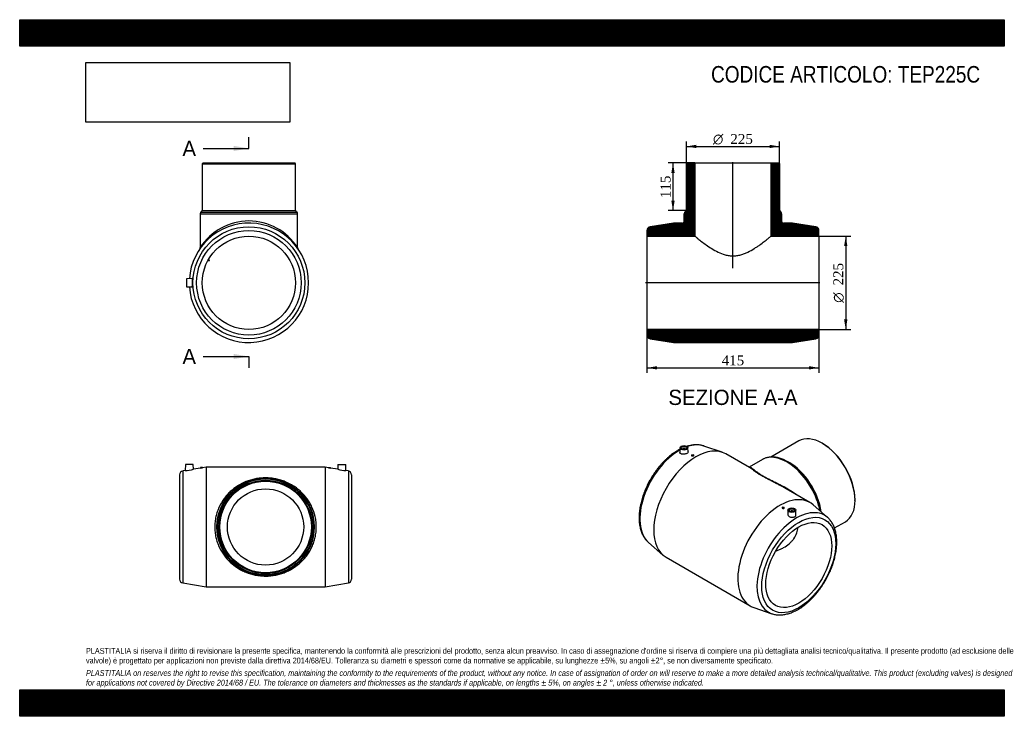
# Model space of a CAD drawing. Header units: millimetres. Extents: x 0 to 2376, y 0 to 1680.
import ezdxf
from ezdxf.enums import TextEntityAlignment as Align
from ezdxf.lldxf.tags import DXFTag

# ---------------------------------------------------------------- set-up
doc = ezdxf.new("R2010")
doc.units = ezdxf.units.MM
doc.header["$LTSCALE"] = 8
for name, color, linetype in [('Default', 7, 'Continuous'), ('DV4_Default', 7, 'Continuous'), ('TEP225C', 7, 'Continuous')]:
    doc.layers.add(name, color=color, linetype=linetype)
doc.styles.add('SEACAD_Solid_Edge_ANSI', font='seans.ttf')
doc.styles.add('SEACAD_Solid_Edge_ANSI1_Symbols', font='semeca1.ttf')
doc.styles.add('SEACAD_Times_New_Roman', font='times.ttf')
tags = doc.linetypes.add('CENTER2', pattern=[28.575, 19.05, -3.175, 3.175, -3.175]).pattern_tags.tags
tags[10:11] = [DXFTag(74, 4), DXFTag(75, 0), DXFTag(340, '0'), DXFTag(46, 0.0), DXFTag(50, 0.0), DXFTag(44, 0.0), DXFTag(45, 0.0)]
tags[8:9] = [DXFTag(74, 4), DXFTag(75, 0), DXFTag(340, '0'), DXFTag(46, 0.0), DXFTag(50, 0.0), DXFTag(44, 0.0), DXFTag(45, 0.0)]
tags[6:7] = [DXFTag(74, 4), DXFTag(75, 0), DXFTag(340, '0'), DXFTag(46, 0.0), DXFTag(50, 0.0), DXFTag(44, 0.0), DXFTag(45, 0.0)]
tags[4:5] = [DXFTag(74, 4), DXFTag(75, 0), DXFTag(340, '0'), DXFTag(46, 0.0), DXFTag(50, 0.0), DXFTag(44, 0.0), DXFTag(45, 0.0)]
doc.dimstyles.new('ANSImm', dxfattribs={"dimtxt": 24, "dimasz": 24, "dimexe": 12, "dimexo": 0, "dimgap": 6, "dimtad": 1, "dimdsep": 46, "dimtxsty": 'SEACAD_Times_New_Roman', "dimblk1": '_SE_FILLED', "dimblk2": '_SE_FILLED', "dimsah": 1, "dimcen": 12, "dimazin": 0, "dimtfac": 0.85, "dimtdec": 3, "dimtofl": 0, "dimtmove": 0, "dimatfit": 3, "dimfxl": 1, "dimarcsym": 0})
picture_1 = doc.add_image_def('image1.jpg', size_in_pixel=(4302, 1260))

# ---------------------------------------------------------------- blocks, each defined once
blk = doc.blocks.new('SE')
at = {"layer": 'TEP225C', "color": 7, "linetype": 'Continuous'}
for p, q in [((399.8, 607.1), (399.3, 592.6)), ((418.8, 607.1), (399.8, 607.1)), ((419.2, 595.7), (418.8, 607.1)), ((436.3, 598.5), (419.2, 595.7)), ((441.3, 600.1), (436.3, 600.1)), ((436.3, 600.1), (436.3, 598.5)), ((449.8, 600.6), (441.2, 599.3)), ((441.3, 599.3), (441.3, 600.1)), ((449.8, 600.6), (449.8, 312.6)), ((736.8, 600.6), (449.8, 600.6)), ((736.8, 600.6), (736.8, 312.6)), ((745.3, 599.3), (736.8, 600.6)), ((745.3, 600.1), (750.3, 600.1)), ((745.3, 600.1), (745.3, 599.3)), ((767.4, 595.7), (750.2, 598.5)), ((750.3, 598.5), (750.3, 600.1)), ((767.8, 607.1), (767.4, 595.7)), ((767.8, 607.1), (786.8, 607.1)), ((787.3, 592.6), (786.8, 607.1)), ((385.8, 582.7), (385.8, 330.5)), ((399.3, 592.6), (393.4, 591.6)), ((393.4, 591.6), (393.4, 321.6)), ((793.2, 591.6), (787.3, 592.6)), ((793.2, 591.6), (793.2, 321.6)), ((800.8, 582.7), (800.8, 330.5)), ((393.4, 321.6), (449.8, 312.6)), ((449.8, 312.6), (736.8, 312.6)), ((736.8, 312.6), (793.2, 321.6))]:
    blk.add_line(p, q, dxfattribs=at)
for radius in [117.5, 115.7, 112.5, 110.5, 92]:
    blk.add_circle((593.3, 456.6), radius, dxfattribs=at)
for centre, radius, start, end in [((386.8, 734.6), 142.6, 275.0104, 283.117), ((415.5, 744.7), 147.7, 278.0816, 280.0457), ((771, 744.7), 147.7, 259.9543, 261.9184), ((799.7, 734.6), 142.6, 256.883, 264.9896), ((394.8, 582.7), 9, 99.0637, 180), ((791.8, 582.7), 9, 0, 80.9363), ((394.8, 330.5), 9, 180, 260.9363), ((791.8, 330.5), 9, 279.0637, 0)]:
    blk.add_arc(centre, radius, start, end, dxfattribs=at)
blk.add_open_spline([(470.8, 456.6), (470.8, 460.9), (471, 465.1), (471.9, 473.4), (472.6, 477.6), (474.4, 485.6), (475.5, 489.6), (478.1, 497.2), (479.6, 501), (484.7, 512), (488.6, 518.7), (495.5, 528), (497.9, 531), (502.9, 536.6), (505.5, 539.3), (511, 544.4), (513.9, 546.8), (519.8, 551.4), (522.8, 553.5), (532.3, 559.6), (539, 563), (549.6, 567.3), (553.3, 568.6), (560.9, 570.9), (564.8, 571.8), (572.7, 573.4), (576.8, 574), (583, 574.6), (585.2, 574.8), (589.4, 575), (591.4, 575), (597.7, 575), (601.9, 574.8), (608.1, 574.2), (610.2, 573.9), (614.2, 573.3), (616.2, 572.9), (622.2, 571.7), (626.1, 570.8), (633.6, 568.5), (637.3, 567.2), (648, 562.8), (654.6, 559.4), (664, 553.4), (667, 551.2), (672.9, 546.7), (675.8, 544.2), (684, 536.5), (689, 530.9), (695.7, 521.7), (697.8, 518.4), (701.8, 511.7), (703.6, 508.1), (708.6, 497.2), (711.3, 489.6), (714, 477.4), (714.6, 473.2), (715.5, 465), (715.8, 460.8), (715.8, 452.4), (715.5, 448.2), (714.6, 439.9), (713.9, 435.8), (712.2, 427.8), (711.1, 423.8), (708.5, 416.1), (707, 412.3), (702, 401.4), (698, 394.7), (691.2, 385.4), (688.8, 382.4), (683.7, 376.7), (681.1, 374), (672.9, 366.4), (667.1, 361.9), (657.6, 355.8), (654.3, 353.9), (647.6, 350.5), (644.2, 348.9), (637.1, 346), (633.4, 344.7), (625.9, 342.4), (621.9, 341.5), (614, 339.9), (609.9, 339.3), (601.6, 338.4), (597.4, 338.2), (589, 338.2), (584.8, 338.5), (576.6, 339.3), (572.5, 339.9), (560.5, 342.3), (553, 344.6), (542.3, 348.9), (538.8, 350.5), (532.1, 354), (528.9, 355.8), (519.5, 361.8), (513.7, 366.4), (502.6, 376.6), (497.6, 382.3), (488.7, 394.6), (484.7, 401.2), (479.7, 412.2), (478.2, 416), (475.6, 423.6), (474.4, 427.6), (472.6, 435.6), (471.9, 439.8), (471, 448.2), (470.8, 452.4), (470.8, 456.6)], degree=3, knots=[0, 0, 0, 0, 0.015625, 0.015625, 0.03125, 0.03125, 0.046875, 0.046875, 0.0625, 0.0625, 0.09375, 0.09375, 0.109375, 0.109375, 0.125, 0.125, 0.140625, 0.140625, 0.15625, 0.15625, 0.1875, 0.1875, 0.203125, 0.203125, 0.21875, 0.21875, 0.234375, 0.234375, 0.242188, 0.242188, 0.25, 0.25, 0.265625, 0.265625, 0.273438, 0.273438, 0.28125, 0.28125, 0.296875, 0.296875, 0.3125, 0.3125, 0.34375, 0.34375, 0.359375, 0.359375, 0.375, 0.375, 0.40625, 0.40625, 0.421875, 0.421875, 0.4375, 0.4375, 0.46875, 0.46875, 0.484375, 0.484375, 0.5, 0.5, 0.515625, 0.515625, 0.53125, 0.53125, 0.546875, 0.546875, 0.5625, 0.5625, 0.59375, 0.59375, 0.609375, 0.609375, 0.625, 0.625, 0.65625, 0.65625, 0.671875, 0.671875, 0.6875, 0.6875, 0.703125, 0.703125, 0.71875, 0.71875, 0.734375, 0.734375, 0.75, 0.75, 0.765625, 0.765625, 0.78125, 0.78125, 0.8125, 0.8125, 0.828125, 0.828125, 0.84375, 0.84375, 0.875, 0.875, 0.90625, 0.90625, 0.9375, 0.9375, 0.953125, 0.953125, 0.96875, 0.96875, 0.984375, 0.984375, 1, 1, 1, 1], dxfattribs=at)
blk = doc.blocks.new('SE1')
at = {"layer": 'TEP225C', "color": 7, "linetype": 'Continuous'}
for p, q in [((1593.6, 647.7), (1593.1, 636)), ((1601.1, 644.9), (1601.1, 644.4)), ((1605.1, 644.4), (1605.1, 644.9)), ((1613, 637.9), (1612.6, 647.7)), ((1695.2, 636.7), (1651.3, 651.7)), ((1879.9, 664.2), (1812.5, 625.2)), ((1937.6, 657.8), (1936.2, 658.6)), ((1621.5, 629.8), (1621.5, 628.5)), ((1626.5, 629), (1626.5, 629.8)), ((1761.1, 599.7), (1703.8, 632.9)), ((1792.2, 619.3), (1760.2, 600.8)), ((1856.3, 612.4), (1854, 613.8)), ((1906.7, 515.7), (1849.4, 548.8)), ((1840, 503.7), (1840, 502.8)), ((1845, 502.4), (1845, 503.7)), ((1949.3, 479.7), (1914.4, 510.2)), ((2015.7, 520.8), (2015.7, 522.4)), ((1853.8, 497.5), (1853.4, 487.7)), ((1861.3, 494.7), (1861.3, 494.2)), ((1865.3, 494.2), (1865.3, 494.7)), ((1873.3, 485.8), (1872.8, 497.5)), ((1966.2, 454.2), (1992.4, 469.3)), ((1517.2, 419.4), (1552.1, 388.9)), ((1559.8, 383.4), (1762.7, 266.3)), ((1771.3, 262.4), (1815.1, 247.4))]:
    blk.add_line(p, q, dxfattribs=at)
for centre, major_axis, start_param, end_param in [((1936.2, 566.7), (-56.3, 97.4), 3.141593, 6.283185), ((1591.9, 531.2), (-67.5, -116.9), 3.911, 6.170144), ((1631.8, 508.1), (-72, -124.7), 3.141593, 6.283185), ((1603.1, 644.9), (-2, 0), 2.647628, 6.283185), ((1603.1, 644.9), (-2, 0), 0, 0.493965), ((1591.9, 531.2), (-67.5, -116.9), 3.256954, 3.721681), ((1591.9, 531.2), (-67.5, -116.9), 3.254634, 3.256954), ((1937.6, 567.5), (55.3, -95.7), 0.785398, 2.356194), ((1851, 517.5), (-58.8, 101.8), 6.280401, 6.283185), ((1851, 517.5), (-58.8, 101.8), 4.182293, 6.280401), ((1854, 519.3), (-57.9, 100.2), 5.293977, 5.596358), ((1856.3, 520.6), (-56.3, 97.4), 4.115543, 5.497787), ((1854, 519.3), (-57.9, 100.2), 4.14019, 5.293977), ((1834.7, 391), (-72, -124.7), 3.028551, 6.283185), ((1874.6, 367.9), (-67.5, -116.9), 3.031417, 6.283185), ((1863.3, 494.7), (2, 0), 0, 3.635557), ((1863.3, 494.7), (2, 0), 5.789221, 6.283185), ((1874.6, 367.9), (-67.5, -116.9), -3.254634, -3.251768), ((1834.7, 391), (-72, -124.7), 0, 0.113041), ((1874.6, 367.9), (-67.5, -116.9), 0, 0.113041)]:
    blk.add_ellipse(centre, major_axis=major_axis, ratio=0.57735, start_param=start_param, end_param=end_param, dxfattribs=at)
for centre, major_axis in [((1603.1, 647.6), (-9.5, 0)), ((1603.1, 647.6), (-5.75, 0)), ((1624, 629.8), (-2.5, 0)), ((1842.5, 503.7), (2.5, 0)), ((1863.3, 497.3), (9.5, 0)), ((1863.3, 497.3), (5.75, 0)), ((1880, 364.8), (-63.1, -109.2)), ((1880, 364.8), (-56.2, -97.4))]:
    blk.add_ellipse(centre, major_axis=major_axis, ratio=0.57735, dxfattribs=at)
for points, knots in [([(1593.5, 644.2), (1593.4, 644.1), (1591.7, 643.2), (1590.2, 642.4), (1588.4, 641.4)], [0.92152224, 0.92152224, 0.92152224, 0.92152224, 0.92530466, 1, 1, 1, 1]), ([(1651.1, 651.8), (1650.9, 651.9), (1649.5, 652.4), (1646.3, 653.2), (1642, 654.1), (1637.6, 654.6), (1633, 654.8), (1628.2, 654.6), (1623.4, 654.1), (1618.5, 653.3), (1614.1, 652.2), (1611.4, 651.5), (1610.3, 651.1)], [0, 0, 0, 0, 0.0100618, 0.0837745, 0.1578321, 0.2323539, 0.3074206, 0.3830708, 0.4593008, 0.5360706, 0.6133127, 0.6633731, 0.6633731, 0.6633731, 0.6633731]), ([(1588.4, 641.4), (1587.4, 640.8), (1585, 639.4), (1580.6, 636.5), (1575.6, 633), (1570.6, 629.2), (1565.7, 625.2), (1560.9, 620.8), (1556.1, 616.3), (1551.5, 611.5), (1547, 606.5), (1542.6, 601.3), (1538.3, 595.9), (1534.2, 590.4), (1530.2, 584.7), (1526.4, 578.8), (1522.8, 572.8), (1519.3, 566.8), (1516.1, 560.6), (1513, 554.3), (1510.2, 548), (1507.6, 541.6), (1505.2, 535.2), (1503, 528.8), (1501.1, 522.4), (1499.4, 516), (1497.9, 509.6), (1496.8, 503.3), (1495.8, 497.1), (1495.2, 490.9), (1494.8, 484.9), (1494.7, 478.9), (1494.8, 473.1), (1495.2, 467.4), (1495.9, 461.9), (1496.9, 456.5), (1498.1, 451.4), (1499.6, 446.4), (1501.4, 441.7), (1503.5, 437.3), (1505.8, 433.1), (1508.3, 429.2), (1511.1, 425.6), (1514.1, 422.2), (1516.1, 420.4), (1517.2, 419.4)], [0, 0, 0, 0, 0.012578, 0.036285, 0.059978, 0.083657, 0.107319, 0.130962, 0.154586, 0.178192, 0.20178, 0.225353, 0.248914, 0.272463, 0.296004, 0.319538, 0.34307, 0.3666, 0.390132, 0.413667, 0.437208, 0.460758, 0.48432, 0.507895, 0.531486, 0.555096, 0.578727, 0.60238, 0.626056, 0.649757, 0.673481, 0.697227, 0.72099, 0.744763, 0.768532, 0.792282, 0.815992, 0.839639, 0.863193, 0.886626, 0.909909, 0.93302, 0.955945, 0.978682, 1, 1, 1, 1]), ([(1613, 637.9), (1613, 637.8), (1613, 637.7), (1613, 637), (1612.7, 636.4), (1611.6, 635.2), (1610.9, 634.6), (1609, 633.6), (1607.8, 633.1), (1605.4, 632.4), (1604.1, 632.1), (1601.5, 631.8), (1600.2, 631.8), (1597.8, 632.1), (1596.8, 632.3), (1594.1, 633.4), (1593.1, 634.7), (1593.1, 636.1)], [0.4922106, 0.4922106, 0.4922106, 0.4922106, 0.5, 0.5, 0.5625, 0.5625, 0.625, 0.625, 0.6875, 0.6875, 0.75, 0.75, 0.8125, 0.8125, 0.875, 0.875, 1, 1, 1, 1]), ([(1626.5, 629), (1626.5, 628.7), (1626.2, 628.4), (1625.3, 627.8), (1624.7, 627.6), (1623.4, 627.5), (1622.7, 627.5), (1621.8, 627.9), (1621.5, 628.2), (1621.5, 628.5)], [0.5034224, 0.5034224, 0.5034224, 0.5034224, 0.625, 0.625, 0.75, 0.75, 0.875, 0.875, 1, 1, 1, 1]), ([(1845.7, 618), (1845.6, 618.1), (1843.9, 618.9), (1840.5, 620.3), (1835.8, 622), (1831.1, 623.4), (1826.5, 624.4), (1822, 625), (1817.5, 625.4), (1813.1, 625.3), (1808.9, 624.9), (1804.8, 624.2), (1800.9, 623.2), (1797.1, 621.8), (1794.2, 620.5), (1792.8, 619.6), (1792.4, 619.4)], [0, 0, 0, 0, 0.008093, 0.090187, 0.172234, 0.254174, 0.335932, 0.41742, 0.498544, 0.579214, 0.659358, 0.738938, 0.817961, 0.896487, 0.974627, 1, 1, 1, 1]), ([(1760.2, 600.8), (1760.2, 600.8), (1760, 600.7), (1759.8, 600.6), (1759.6, 600.6)], [0, 0, 0, 0, 0.0287991, 0.2248019, 0.2248019, 0.2248019, 0.2248019]), ([(1760.2, 600.8), (1760.3, 600.8), (1760.3, 600.9), (1760.8, 601.1), (1761.4, 601.2), (1762.5, 601), (1763.2, 600.8), (1765.4, 599.6), (1767.1, 598.3), (1770.7, 595.6), (1772, 594.5), (1775, 592.2), (1776.7, 590.9), (1779.5, 588.9), (1780.5, 588.1), (1782.7, 586.6), (1783.9, 585.9), (1787.5, 583.5), (1790.1, 581.9), (1794.5, 579.4), (1796, 578.6), (1799.1, 576.8), (1800.7, 575.9), (1805.7, 573.3), (1809.2, 571.6), (1816.3, 568), (1819.9, 566.2), (1827.3, 562.6), (1830.9, 560.7), (1841.9, 555.1), (1849.1, 551.3), (1859.7, 545.1), (1863.2, 542.9), (1870, 538.5), (1873.2, 536.3), (1877.8, 532.9), (1879.2, 531.9), (1880.5, 530.8)], [0.6234122, 0.6234122, 0.6234122, 0.6234122, 0.625, 0.625, 0.640625, 0.640625, 0.65625, 0.65625, 0.6875, 0.6875, 0.703125, 0.703125, 0.71875, 0.71875, 0.7265625, 0.7265625, 0.734375, 0.734375, 0.75, 0.75, 0.7578125, 0.7578125, 0.765625, 0.765625, 0.78125, 0.78125, 0.796875, 0.796875, 0.8125, 0.8125, 0.84375, 0.84375, 0.859375, 0.859375, 0.875, 0.875, 0.8817478, 0.8817478, 0.8817478, 0.8817478]), ([(1829.2, 559.7), (1826.8, 561), (1824.3, 562.3), (1818.1, 565.4), (1814.5, 567.3), (1807.3, 570.9), (1803.9, 572.7), (1798.8, 575.4), (1797.2, 576.3), (1794, 578.1), (1792.5, 578.9), (1788.1, 581.5), (1785.4, 583.1), (1781.6, 585.5), (1780.4, 586.3), (1778.1, 587.8), (1777, 588.6), (1774, 590.7), (1772.2, 592), (1768.9, 594.4), (1767.4, 595.5), (1764.1, 597.8), (1762.5, 598.9), (1761.1, 599.8)], [0.1927582, 0.1927582, 0.1927582, 0.1927582, 0.203125, 0.203125, 0.21875, 0.21875, 0.234375, 0.234375, 0.2421875, 0.2421875, 0.25, 0.25, 0.265625, 0.265625, 0.2734375, 0.2734375, 0.28125, 0.28125, 0.296875, 0.296875, 0.3125, 0.3125, 0.3352879, 0.3352879, 0.3352879, 0.3352879]), ([(1849.4, 548.8), (1844, 551.9), (1838.5, 554.9), (1831.7, 558.4), (1830.5, 559.1), (1829.2, 559.7)], [0.16406436, 0.16406436, 0.16406436, 0.16406436, 0.1875, 0.1875, 0.19275823, 0.19275823, 0.19275823, 0.19275823]), ([(1840, 502.8), (1840, 502.4), (1840.2, 502), (1841.1, 501.3), (1841.8, 501), (1842.4, 500.9)], [0.7525918, 0.7525918, 0.7525918, 0.7525918, 0.875, 0.875, 1, 1, 1, 1]), ([(1842.4, 500.9), (1843.1, 500.9), (1843.7, 501), (1844.7, 501.5), (1845, 501.9), (1845, 502.4), (1845, 502.4), (1845, 502.4)], [0, 0, 0, 0, 0.125, 0.125, 0.25, 0.25, 0.2527036, 0.2527036, 0.2527036, 0.2527036]), ([(1815.2, 247.4), (1815.8, 247.2), (1817.6, 246.5), (1821.2, 245.7), (1825.5, 244.9), (1830, 244.4), (1834.6, 244.3), (1839.4, 244.6), (1844.2, 245.2), (1849.1, 246.1), (1854.1, 247.3), (1859.2, 248.9), (1864.3, 250.9), (1869.4, 253.1), (1874.5, 255.7), (1879.6, 258.6), (1884.6, 261.7), (1889.7, 265.2), (1894.7, 269), (1899.6, 273), (1904.4, 277.2), (1909.2, 281.7), (1913.9, 286.4), (1918.4, 291.4), (1922.9, 296.5), (1927.2, 301.9), (1931.3, 307.4), (1935.3, 313.1), (1939.2, 318.9), (1942.8, 324.8), (1946.3, 330.9), (1949.6, 337), (1952.7, 343.3), (1955.6, 349.6), (1958.3, 355.9), (1960.7, 362.3), (1963, 368.7), (1965, 375.2), (1966.7, 381.6), (1968.2, 387.9), (1969.4, 394.3), (1970.4, 400.5), (1971.2, 406.7), (1971.6, 412.8), (1971.8, 418.8), (1971.7, 424.6), (1971.4, 430.4), (1970.8, 435.9), (1969.8, 441.3), (1968.7, 446.5), (1967.2, 451.5), (1965.5, 456.3), (1963.5, 460.8), (1961.3, 465), (1958.8, 469), (1956, 472.7), (1953.1, 476.1), (1950.7, 478.5), (1949.4, 479.6), (1949.1, 479.9)], [0, 0, 0, 0, 0.006993, 0.024099, 0.041292, 0.058598, 0.076034, 0.093605, 0.11131, 0.129136, 0.147067, 0.165084, 0.183165, 0.201291, 0.219446, 0.237616, 0.255789, 0.273956, 0.292114, 0.310259, 0.328389, 0.346505, 0.364606, 0.382695, 0.400771, 0.418837, 0.436894, 0.454944, 0.472989, 0.49103, 0.509071, 0.527112, 0.545156, 0.563204, 0.581257, 0.599319, 0.617392, 0.635476, 0.653574, 0.671687, 0.689818, 0.707966, 0.726133, 0.744318, 0.76252, 0.780736, 0.798961, 0.817187, 0.8354, 0.853588, 0.871731, 0.889809, 0.907799, 0.92568, 0.943432, 0.961044, 0.978511, 0.99584, 1, 1, 1, 1]), ([(1853.4, 487.7), (1853.4, 487.5), (1853.4, 487.4), (1853.5, 486.4), (1853.8, 485.4), (1854.8, 483.7), (1855.6, 482.9), (1858.4, 480.9), (1861, 480), (1863.6, 479.9)], [0.7407255, 0.7407255, 0.7407255, 0.7407255, 0.75, 0.75, 0.8125, 0.8125, 0.875, 0.875, 1, 1, 1, 1]), ([(1863.6, 479.9), (1864.9, 479.8), (1866.2, 479.9), (1868.6, 480.5), (1869.7, 480.9), (1871.5, 482), (1872.2, 482.7), (1873.2, 484.2), (1873.4, 485), (1873.3, 485.8)], [0, 0, 0, 0, 0.0625, 0.0625, 0.125, 0.125, 0.1875, 0.1875, 0.2493294, 0.2493294, 0.2493294, 0.2493294]), ([(1824.8, 399), (1825.7, 399.3), (1826.7, 399.6), (1830.3, 400.8), (1833, 401.8), (1838.2, 404.2), (1840.8, 405.4), (1848.1, 409.6), (1852.7, 412.8), (1858.9, 418.1), (1860.9, 420), (1864.6, 424), (1866.4, 426.1), (1871, 432.7), (1873.5, 437.3), (1876.7, 446.6), (1877.5, 450.9), (1877.8, 455.3)], [0.3383612, 0.3383612, 0.3383612, 0.3383612, 0.34375, 0.34375, 0.359375, 0.359375, 0.375, 0.375, 0.40625, 0.40625, 0.421875, 0.421875, 0.4375, 0.4375, 0.46875, 0.46875, 0.4953384, 0.4953384, 0.4953384, 0.4953384])]:
    blk.add_open_spline(points, degree=3, knots=knots, dxfattribs=at)
blk = doc.blocks.new('SE2')
at = {"layer": 'TEP225C', "color": 7, "linetype": 'Continuous'}
for p, q in [((442.6, 1334.5), (440.6, 1332.5)), ((440.6, 1332.5), (665.6, 1332.5)), ((440.6, 1332.5), (440.6, 1219.5)), ((442.6, 1334.5), (663.6, 1334.5)), ((665.6, 1332.5), (663.6, 1334.5)), ((665.6, 1219.5), (665.6, 1332.5)), ((435.6, 1212), (670.6, 1212)), ((435.6, 1212), (435.6, 1130.4)), ((440.6, 1219.5), (437.4, 1216.2)), ((437.4, 1216.2), (668.9, 1216.2)), ((440.6, 1219.5), (665.6, 1219.5)), ((668.9, 1216.2), (665.6, 1219.5)), ((670.6, 1130.3), (670.6, 1212)), ((454.7, 1100), (456.9, 1098.8)), ((457.9, 1100.5), (455.7, 1101.7)), ((456.9, 1098.8), (457.9, 1100.5)), ((416, 1055.5), (402.6, 1055)), ((402.6, 1055), (402.6, 1036)), ((402.6, 1036), (416, 1035.5))]:
    blk.add_line(p, q, dxfattribs=at)
for radius in [135, 126.1, 112.5]:
    blk.add_circle((553.1, 1045.5), radius, dxfattribs=at)
for centre, radius, start, end in [((441.6, 1212), 6, 135, 180), ((664.6, 1212), 6, 0, 45), ((553.1, 1045.5), 144, 0, 176.1222), ((553.1, 1055.1), 139.5, 32.6213, 147.3787), ((430.7, 1130.3), 4.97, 328.8791, 0.9278), ((675.6, 1130.3), 4.97, 179.8253, 211.7761), ((553.1, 1045.5), 144, 183.8778, 0)]:
    blk.add_arc(centre, radius, start, end, dxfattribs=at)
for points, knots in [([(416.9, 1038.6), (417, 1039.6), (417.1, 1040.7), (417.2, 1043.2), (417.2, 1044.5), (417.2, 1047.1), (417.2, 1048.4), (417.1, 1050.8), (417, 1051.9), (416.8, 1053.7), (416.7, 1054.4), (416.3, 1055.2), (416.2, 1055.5), (416, 1055.5)], [0, 0, 0, 0, 0.0625, 0.0625, 0.125, 0.125, 0.1875, 0.1875, 0.25, 0.25, 0.3125, 0.3125, 0.3706873, 0.3706873, 0.3706873, 0.3706873]), ([(416, 1035.5), (416, 1035.5), (416, 1035.5), (416.4, 1035.6), (416.7, 1036.7), (416.9, 1038.6)], [0.8701201, 0.8701201, 0.8701201, 0.8701201, 0.875, 0.875, 1, 1, 1, 1])]:
    blk.add_open_spline(points, degree=3, knots=knots, dxfattribs=at)
blk = doc.blocks.new('SE4')
at = {"color": 7, "linetype": 'Continuous', "style": 'SEACAD_Solid_Edge_ANSI'}
blk.add_text('A', height=36.8, dxfattribs=at).set_placement((392.7, 1387.9), align=Align.TOP_LEFT)
blk = doc.blocks.new('SE5')
at = {"color": 7, "linetype": 'Continuous', "style": 'SEACAD_Solid_Edge_ANSI'}
blk.add_text('A', height=36.8, dxfattribs=at).set_placement((392.7, 886.1), align=Align.TOP_LEFT)
blk = doc.blocks.new('SEANNOT_GROUP')
at = {"linetype": 'Continuous'}
blk.add_hatch(color=7, dxfattribs=at).paths.add_polyline_path([(516.3, 1363.4), (553.1, 1369.5), (516.3, 1375.7)])
at = {"color": 7, "linetype": 'Continuous'}
blk.add_lwpolyline([(442.7, 1369.5), (553.1, 1369.5)], dxfattribs=at)
blk = doc.blocks.new('SEANNOT_GROUP1')
at = {"linetype": 'Continuous'}
blk.add_hatch(color=7, dxfattribs=at).paths.add_polyline_path([(516.3, 861.6), (553.1, 867.7), (516.3, 873.9)])
at = {"color": 7, "linetype": 'Continuous'}
blk.add_lwpolyline([(442.7, 867.7), (553.1, 867.7)], dxfattribs=at)
blk = doc.blocks.new('SE3')
at = {"layer": 'Default', "color": 7, "linetype": 'CENTER2'}
for p, q in [((553.1, 1369.5), (553.1, 1397.1)), ((553.1, 867.7), (553.1, 840.1))]:
    blk.add_line(p, q, dxfattribs=at)
at = {"layer": 'Default', "color": 7, "linetype": 'CENTER2', "const_width": 0.0001}
blk.add_lwpolyline([(553.1, 1369.5), (553.1, 867.7)], dxfattribs=at)
at = {"layer": 'Default'}
for name in ['SE4', 'SEANNOT_GROUP', 'SE5', 'SEANNOT_GROUP1']:
    blk.add_blockref(name, (0, 0), dxfattribs=at)
blk = doc.blocks.new('SE6')
at = {"layer": 'TEP225C', "linetype": 'Continuous'}
h = blk.add_hatch(dxfattribs=at)
h.set_pattern_fill('LINE', scale=0.629921, angle=45, style=0)
edge = h.paths.add_edge_path()
edge.add_line((1513.7, 1158), (1629.2, 1158))
edge.add_line((1629.2, 1158), (1629.2, 1334.5))
edge.add_line((1629.2, 1334.5), (1610.7, 1334.5))
edge.add_line((1610.7, 1334.5), (1608.7, 1332.5))
edge.add_line((1608.7, 1332.5), (1608.7, 1219.5))
edge.add_line((1608.7, 1219.5), (1605.5, 1216.2))
edge.add_arc((1609.7, 1212), 6, 135, 180)
edge.add_line((1603.7, 1212), (1603.7, 1194.5))
edge.add_arc((1598.7, 1194.5), 5, 270, 360, ccw=False)
edge.add_line((1598.7, 1189.5), (1577.7, 1189.5))
edge.add_line((1577.7, 1189.5), (1521.3, 1180.5))
edge.add_arc((1522.7, 1171.6), 9, 99.0637, 180)
edge.add_line((1513.7, 1171.6), (1513.7, 1158))
h = blk.add_hatch(dxfattribs=at)
h.set_pattern_fill('LINE', scale=0.629921, angle=45, style=0)
edge = h.paths.add_edge_path()
edge.add_line((1813.2, 1334.5), (1813.2, 1158))
edge.add_line((1813.2, 1158), (1928.7, 1158))
edge.add_line((1928.7, 1158), (1928.7, 1171.6))
edge.add_arc((1919.7, 1171.6), 9, 0, 80.9363)
edge.add_line((1921.2, 1180.5), (1864.7, 1189.5))
edge.add_line((1864.7, 1189.5), (1843.7, 1189.5))
edge.add_arc((1843.7, 1194.5), 5, 180, 270, ccw=False)
edge.add_line((1838.7, 1194.5), (1838.7, 1212))
edge.add_arc((1832.7, 1212), 6, 0, 45)
edge.add_line((1837, 1216.2), (1833.7, 1219.5))
edge.add_line((1833.7, 1219.5), (1833.7, 1332.5))
edge.add_line((1833.7, 1332.5), (1831.7, 1334.5))
edge.add_line((1831.7, 1334.5), (1813.2, 1334.5))
h = blk.add_hatch(dxfattribs=at)
h.set_pattern_fill('LINE', scale=0.629921, angle=45, style=0)
edge = h.paths.add_edge_path()
edge.add_arc((1522.7, 919.4), 9, 180, 260.9363)
edge.add_line((1521.3, 910.5), (1577.7, 901.5))
edge.add_line((1577.7, 901.5), (1864.7, 901.5))
edge.add_line((1864.7, 901.5), (1921.2, 910.5))
edge.add_arc((1919.7, 919.4), 9, 279.0637, 360)
edge.add_line((1928.7, 919.4), (1928.7, 933))
edge.add_line((1928.7, 933), (1513.7, 933))
edge.add_line((1513.7, 933), (1513.7, 919.4))
at = {"layer": 'DV4_Default', "color": 7, "linetype": 'CENTER2'}
for p, q in [((1721.2, 1080.7), (1721.2, 1336.2)), ((1930.5, 1045.5), (1510.4, 1045.5))]:
    blk.add_line(p, q, dxfattribs=at)
at = {"layer": 'TEP225C', "color": 7, "linetype": 'Continuous'}
for p, q in [((1608.7, 1332.5), (1610.7, 1334.5)), ((1608.7, 1219.5), (1608.7, 1332.5)), ((1610.7, 1334.5), (1629.2, 1334.5)), ((1629.2, 1334.5), (1813.2, 1334.5)), ((1629.2, 1334.5), (1629.2, 1158)), ((1813.2, 1334.5), (1831.7, 1334.5)), ((1813.2, 1158), (1813.2, 1334.5)), ((1831.7, 1334.5), (1833.7, 1332.5)), ((1833.7, 1332.5), (1833.7, 1219.5)), ((1603.7, 1194.5), (1603.7, 1212)), ((1605.5, 1216.2), (1608.7, 1219.5)), ((1833.7, 1219.5), (1837, 1216.2)), ((1838.7, 1212), (1838.7, 1194.5)), ((1577.7, 1189.5), (1521.3, 1180.5)), ((1598.7, 1189.5), (1577.7, 1189.5)), ((1864.7, 1189.5), (1843.7, 1189.5)), ((1921.2, 1180.5), (1864.7, 1189.5)), ((1513.7, 1171.6), (1513.7, 1158)), ((1928.7, 1158), (1928.7, 1171.6)), ((1513.7, 1158), (1513.7, 933)), ((1513.7, 1158), (1629.2, 1158)), ((1813.2, 1158), (1928.7, 1158)), ((1928.7, 1158), (1928.7, 933)), ((1513.7, 933), (1513.7, 919.4)), ((1928.7, 933), (1513.7, 933)), ((1928.7, 919.4), (1928.7, 933)), ((1521.3, 910.5), (1577.7, 901.5)), ((1864.7, 901.5), (1921.2, 910.5)), ((1577.7, 901.5), (1864.7, 901.5))]:
    blk.add_line(p, q, dxfattribs=at)
for centre, radius, start, end in [((1609.7, 1212), 6, 135, 180), ((1832.7, 1212), 6, 0, 45), ((1598.7, 1194.5), 5, 270, 0), ((1843.7, 1194.5), 5, 180, 270), ((1522.7, 1171.6), 9, 99.0637, 180), ((1919.7, 1171.6), 9, 0, 80.9363), ((1522.7, 919.4), 9, 180, 260.9363), ((1919.7, 919.4), 9, 279.0637, 0)]:
    blk.add_arc(centre, radius, start, end, dxfattribs=at)
blk.add_open_spline([(1629.2, 1158), (1629.2, 1158), (1629.9, 1157.4), (1631.9, 1155.8), (1632.7, 1155.2), (1634.6, 1153.6), (1635.7, 1152.8), (1638.1, 1150.8), (1639.5, 1149.8), (1642.4, 1147.5), (1644, 1146.3), (1649, 1142.4), (1652.8, 1139.7), (1660.9, 1134), (1665.4, 1130.9), (1674.8, 1125.1), (1679.8, 1122.2), (1690.5, 1117), (1696.3, 1114.6), (1705.4, 1112.1), (1708.5, 1111.4), (1714.9, 1110.5), (1718.1, 1110.2), (1724.5, 1110.2), (1727.7, 1110.5), (1734, 1111.4), (1737.2, 1112.1), (1743.2, 1113.8), (1746.1, 1114.8), (1751.9, 1117.1), (1754.7, 1118.3), (1762.8, 1122.3), (1767.8, 1125.1), (1774.8, 1129.5), (1777.1, 1131), (1781.5, 1133.9), (1783.7, 1135.4), (1789.8, 1139.7), (1793.5, 1142.5), (1798.5, 1146.3), (1800.1, 1147.5), (1803, 1149.8), (1804.4, 1150.9), (1808, 1153.8), (1810, 1155.3), (1812.6, 1157.4), (1813.2, 1158), (1813.2, 1158)], degree=3, knots=[0, 0, 0, 0, 0.0625, 0.0625, 0.09375, 0.09375, 0.125, 0.125, 0.15625, 0.15625, 0.1875, 0.1875, 0.25, 0.25, 0.3125, 0.3125, 0.375, 0.375, 0.4375, 0.4375, 0.46875, 0.46875, 0.5, 0.5, 0.53125, 0.53125, 0.5625, 0.5625, 0.59375, 0.59375, 0.625, 0.625, 0.6875, 0.6875, 0.71875, 0.71875, 0.75, 0.75, 0.8125, 0.8125, 0.84375, 0.84375, 0.875, 0.875, 0.9375, 0.9375, 1, 1, 1, 1], dxfattribs=at)
blk = doc.blocks.new('DMBLK29')
at = {"layer": 'Default', "linetype": 'Continuous'}
for points in [[(1537.7, 836.4), (1537.7, 844.4), (1513.7, 840.4)], [(1904.7, 836.4), (1928.7, 840.4), (1904.7, 844.4)]]:
    blk.add_hatch(color=7, dxfattribs=at).paths.add_polyline_path(points)
at = {"layer": 'Default', "color": 7, "linetype": 'Continuous'}
for p, q in [((1513.7, 933), (1513.7, 828.4)), ((1928.7, 933), (1928.7, 828.4)), ((1513.7, 840.4), (1928.7, 840.4))]:
    blk.add_line(p, q, dxfattribs=at)
at = {"layer": 'Default', "color": 7, "linetype": 'Continuous', "style": 'SEACAD_Times_New_Roman'}
blk.add_text('415', height=24, dxfattribs=at).set_placement((1693.9, 870.4), align=Align.TOP_LEFT)
blk = doc.blocks.new('_SE_FILLED')
at = {"color": 0}
blk.add_line((0, 0), (-1, 0), dxfattribs=at)
blk.add_solid([(0, 0), (-1, -0.1665), (-1, 0.1665), (0, 0)], dxfattribs=at)
blk = doc.blocks.new('GDimGGroup')
at = {"layer": 'Default', "linetype": 'Continuous'}
for points in [[(1997.4, 1134), (1993.4, 1158), (1989.4, 1134)], [(1997.4, 957), (1989.4, 957), (1993.4, 933)]]:
    blk.add_hatch(color=7, dxfattribs=at).paths.add_polyline_path(points)
at = {"layer": 'Default', "color": 7, "linetype": 'Continuous'}
for p, q in [((1928.7, 1158), (2005.4, 1158)), ((1993.4, 1158), (1993.4, 933)), ((1928.7, 933), (2005.4, 933))]:
    blk.add_line(p, q, dxfattribs=at)
for s, style, p in [('225', 'SEACAD_Times_New_Roman', (1963.4, 1039.1)), ('O', 'SEACAD_Solid_Edge_ANSI1_Symbols', (1963.4, 997.3))]:
    blk.add_text(s, height=24, rotation=90, dxfattribs=dict(at, style=style)).set_placement(p, align=Align.TOP_LEFT)
blk = doc.blocks.new('GDimGGroup1')
at = {"layer": 'Default', "linetype": 'Continuous'}
for points in [[(1632.7, 1378.3), (1608.7, 1374.3), (1632.7, 1370.3)], [(1809.7, 1378.3), (1809.7, 1370.3), (1833.7, 1374.3)]]:
    blk.add_hatch(color=7, dxfattribs=at).paths.add_polyline_path(points)
at = {"layer": 'Default', "color": 7, "linetype": 'Continuous'}
for p, q in [((1608.7, 1332.5), (1608.7, 1386.3)), ((1833.7, 1332.5), (1833.7, 1386.3)), ((1608.7, 1374.3), (1833.7, 1374.3))]:
    blk.add_line(p, q, dxfattribs=at)
for s, style, p in [('O', 'SEACAD_Solid_Edge_ANSI1_Symbols', (1673.1, 1404.3)), ('225', 'SEACAD_Times_New_Roman', (1714.8, 1404.3))]:
    blk.add_text(s, height=24, dxfattribs=dict(at, style=style)).set_placement(p, align=Align.TOP_LEFT)
blk = doc.blocks.new('DMBLK30')
at = {"layer": 'Default', "linetype": 'Continuous'}
for points in [[(1572.5, 1310.5), (1580.5, 1310.5), (1576.5, 1334.5)], [(1572.5, 1243.5), (1576.5, 1219.5), (1580.5, 1243.5)]]:
    blk.add_hatch(color=7, dxfattribs=at).paths.add_polyline_path(points)
at = {"layer": 'Default', "color": 7, "linetype": 'Continuous'}
for p, q in [((1629.2, 1334.5), (1564.5, 1334.5)), ((1576.5, 1334.5), (1576.5, 1219.5)), ((1608.7, 1219.5), (1564.5, 1219.5))]:
    blk.add_line(p, q, dxfattribs=at)
at = {"layer": 'Default', "color": 7, "linetype": 'Continuous', "style": 'SEACAD_Times_New_Roman'}
blk.add_text('115', height=24, rotation=90, dxfattribs=at).set_placement((1546.5, 1249.7), align=Align.TOP_LEFT)

msp = doc.modelspace()

# ---------------------------------------------------------------- hatches: boundary and pattern name
at = {"layer": 'Default', "linetype": 'Continuous'}
h = msp.add_hatch(dxfattribs=at)
h.set_pattern_fill('LINE', scale=0.629921, angle=45, style=0)
h.paths.add_polyline_path([(2376, 1616), (2376, 1680), (0, 1680), (0, 1616)])
for points in [[(2376, 1616), (2376, 1680), (0, 1680), (0, 1616)], [(2376, 0), (2376, 64), (0, 64), (0, 0)]]:
    msp.add_hatch(color=7, dxfattribs=at).paths.add_polyline_path(points)
h = msp.add_hatch(dxfattribs=at)
h.set_pattern_fill('LINE', scale=0.629921, angle=45, style=0)
h.paths.add_polyline_path([(2376, 0), (2376, 64), (0, 64), (0, 0)])

# ---------------------------------------------------------------- linework, layer by layer
at = {"layer": 'Default', "color": 7, "linetype": 'Continuous'}
for p, q in [((0, 1680), (2376, 1680)), ((0, 1616), (0, 1680)), ((2376, 1680), (2376, 1616)), ((2376, 1616), (0, 1616)), ((0, 64), (2376, 64)), ((0, 0), (0, 64)), ((2376, 64), (2376, 0)), ((2376, 0), (0, 0))]:
    msp.add_line(p, q, dxfattribs=at)

# ---------------------------------------------------------------- block references
at = {"layer": 'Default'}
for name in ['GDimGGroup1', 'SE3', 'SE2', 'SE6', 'GDimGGroup', 'SE1', 'SE']:
    msp.add_blockref(name, (0, 0), dxfattribs=at)

# ---------------------------------------------------------------- texts
at = {"layer": 'Default', "color": 7, "linetype": 'Continuous', "style": 'SEACAD_Solid_Edge_ANSI'}
msp.add_text('SEZIONE A-A', height=36.8, dxfattribs=at).set_placement((1565.324, 787.609), align=Align.TOP_LEFT)
at = {"layer": 'Default', "attachment_point": 1}
for s, insert, char_height, width in [('{\\fArial Narrow|b0||i0||c0|p34;\\C7;\\H40.;\\W1.;CODICE ARTICOLO: TEP225C}', (1668.367, 1568.268), 40, 678.48099), ("{\\fArial Narrow|b0||i0||c0|p34;\\C7;\\H14.;\\W1.;PLASTITALIA si riserva il diritto di revisionare la presente specifica, mantenendo la conformità alle prescrizioni del prodotto, senza alcun preavviso. In caso di assegnazione d'ordine si riserva di compiere una più dettagliata analisi tecnico/qualitativa. Il presente prodotto (ad esclusione delle \\P}{\\fArial Narrow|b0||i0||c0|p34;\\C7;\\H14.;\\W1.;valvole) è progettato per applicazioni non previste dalla direttiva 2014/68/EU. Tolleranza su diametri e spessori come da normative se applicabile, su lunghezze ±5%, su angoli ±2°, se non diversamente specificato.\\P}{\\fArial Narrow|b0||i0||c0|p34;\\C7;\\H4.;\\W1.;   \\P}{\\fArial Narrow|b0||i1||c0|p34;\\C7;\\H14.;\\W1.;PLASTITALIA on reserves the right to revise this specification, maintaining the conformity to the requirements of the product, without any notice. In case of assignation of order on will reserve to make a more detailed analysis technical/qualitative. This product (excluding valves) is designed \\P}{\\fArial Narrow|b0||i1||c0|p34;\\C7;\\H14.;\\W1.;for applications not covered by Directive 2014/68 / EU. The tolerance on diameters and thicknesses as the standards if applicable, on lengths ± 5%, on angles ± 2 °, unless otherwise indicated.\\P}", (160, 164.819), 14, 2056)]:
    msp.add_mtext(s, dxfattribs=dict(at, insert=insert, char_height=char_height, width=width))

# ---------------------------------------------------------------- dimensions: what is measured, and where the dimension line sits
at = {"layer": 'Default', "color": 7, "linetype": 'Continuous'}
for base, p1, p2, angle, picture, middle, dimtype in [((1576.479, 1219.485), (1629.246, 1334.485), (1608.746, 1219.485), 90, 'DMBLK30', (1576.479, 1276.985), 160), ((1513.746, 840.427), (1513.746, 932.985), (1928.746, 932.985), 0, 'DMBLK29', (1721.246, 840.427), 161)]:
    dim = msp.add_linear_dim(base=base, p1=p1, p2=p2, angle=angle, text='\\A1;<>', dimstyle='ANSImm', dxfattribs=at)
    dim.commit()
    dim.dimension.update_dxf_attribs({"geometry": picture, "text_midpoint": middle, "dimtype": dimtype})

# ---------------------------------------------------------------- pictures from other files: only their frames are drawn
image = msp.add_image(picture_1, insert=(160, 1432.825), size_in_units=(491.657, 144))
image.dxf.flags = 7

doc.saveas('drawing.dxf')
